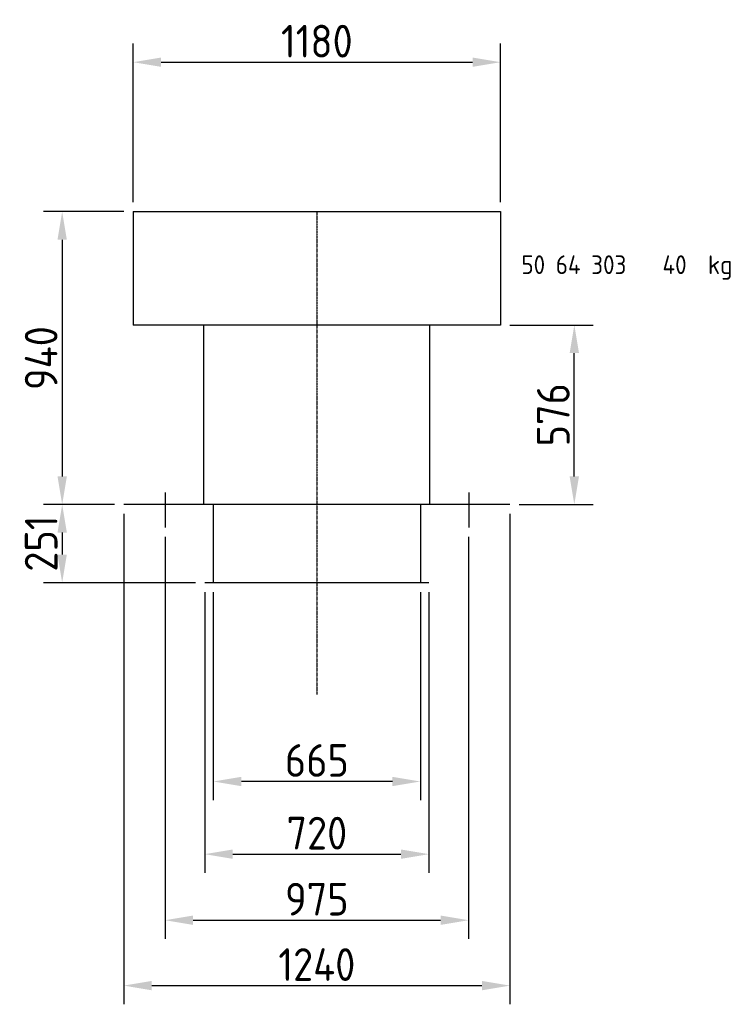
# Model space of a CAD drawing. Extents: x 2255 to 14129, y 735 to 9896.
# Tile 3 of 9: x 4789 to 7071, y 6736 to 9896. Entities that reach past the tile are written whole.
import ezdxf

# ---------------------------------------------------------------- set-up
doc = ezdxf.new("R2010")
doc.units = 0
doc.header["$LTSCALE"] = 2
doc.header["$PDMODE"] = 3
doc.header["$PDSIZE"] = 0.5
doc.linetypes.add('CENTER', pattern=[2, 1.25, -0.25, 0.25, -0.25])
doc.layers.get('DEFPOINTS').update_dxf_attribs({"linetype": 'CONTINUOUS'})
for name, color, linetype in [('CENTER', 1, 'CENTER'), ('DIMENSIONS', 5, 'CONTINUOUS'), ('MARK BV', 7, 'CONTINUOUS'), ('TEXT', 5, 'CONTINUOUS')]:
    doc.layers.add(name, color=color, linetype=linetype)
doc.styles.get("Standard").update_dxf_attribs({"font": 'ISOCP'})
doc.dimstyles.get("Standard").update_dxf_attribs({"dimscale": 10, "dimtxt": 3.5, "dimasz": 3, "dimexe": 2, "dimexo": 1, "dimgap": 0.5, "dimtad": 1, "dimdec": 1, "dimdsep": 46, "dimtxsty": 'Standard', "dimcen": -5, "dimclrd": 256, "dimclre": 256, "dimclrt": 256, "dimadec": 0, "dimazin": 0, "dimtfac": 1, "dimtdec": 1, "dimtmove": 0, "dimatfit": 3, "dimfxl": 0, "dimtvp": 0.75, "dimtolj": 1, "dimtzin": 0, "dimarcsym": 0})

# ---------------------------------------------------------------- blocks, each defined once
blk = doc.blocks.new('*D9')
at = {"layer": 'DEFPOINTS', "color": 0}
for p in [(6333.6, 9759.9), (5153.6, 9280.1), (6333.6, 9280.1)]:
    blk.add_point(p, dxfattribs=at)
at = {"layer": 'DIMENSIONS', "lineweight": -2}
for p, q in [((5153.6, 9310.1), (5153.6, 9819.9)), ((6333.6, 9310.1), (6333.6, 9819.9)), ((5243.6, 9759.9), (6243.6, 9759.9))]:
    blk.add_line(p, q, dxfattribs=at)
at = {"layer": 'DIMENSIONS'}
for points in [[(5243.6, 9774.9), (5243.6, 9744.9), (5153.6, 9759.9)], [(6243.6, 9774.9), (6243.6, 9744.9), (6333.6, 9759.9)]]:
    blk.add_solid(points, dxfattribs=at)
at = {"layer": 'DIMENSIONS', "insert": (5743.6, 9827.4), "char_height": 105, "attachment_point": 5}
blk.add_mtext('\\A1;1180', dxfattribs=at)
blk = doc.blocks.new('*D10')
at = {"layer": 'DEFPOINTS', "color": 0}
for p in [(5153.6, 9280.1), (4925.7, 8340.1), (5123.6, 8340.1)]:
    blk.add_point(p, dxfattribs=at)
at = {"layer": 'DIMENSIONS', "lineweight": -2}
for p, q in [((5123.6, 9280.1), (4865.7, 9280.1)), ((4925.7, 9190.1), (4925.7, 8430.1)), ((5093.6, 8340.1), (4865.7, 8340.1))]:
    blk.add_line(p, q, dxfattribs=at)
at = {"layer": 'DIMENSIONS'}
for points in [[(4910.7, 9190.1), (4940.7, 9190.1), (4925.7, 9280.1)], [(4910.7, 8430.1), (4940.7, 8430.1), (4925.7, 8340.1)]]:
    blk.add_solid(points, dxfattribs=at)
at = {"layer": 'DIMENSIONS', "insert": (4858.2, 8810.1), "char_height": 105, "attachment_point": 5, "rotation": 90}
blk.add_mtext('\\A1;940', dxfattribs=at)
blk = doc.blocks.new('*D11')
at = {"layer": 'DEFPOINTS', "color": 0}
for p in [(5093.6, 8340.1), (4925.7, 8089.1), (5383.6, 8089.1)]:
    blk.add_point(p, dxfattribs=at)
at = {"layer": 'DIMENSIONS', "lineweight": -2}
for p, q in [((5063.6, 8340.1), (4865.7, 8340.1)), ((4925.7, 8250.1), (4925.7, 8179.1)), ((5353.6, 8089.1), (4865.7, 8089.1))]:
    blk.add_line(p, q, dxfattribs=at)
at = {"layer": 'DIMENSIONS'}
for points in [[(4910.7, 8250.1), (4940.7, 8250.1), (4925.7, 8340.1)], [(4910.7, 8179.1), (4940.7, 8179.1), (4925.7, 8089.1)]]:
    blk.add_solid(points, dxfattribs=at)
at = {"layer": 'DIMENSIONS', "insert": (4858.2, 8214.6), "char_height": 105, "attachment_point": 5, "rotation": 90}
blk.add_mtext('\\A1;251', dxfattribs=at)
blk = doc.blocks.new('*D12')
at = {"layer": 'DEFPOINTS', "color": 0}
for p in [(5256.1, 8266.1), (6231.1, 8266.1), (6231.1, 7005.6)]:
    blk.add_point(p, dxfattribs=at)
at = {"layer": 'DIMENSIONS', "lineweight": -2}
for p, q in [((5256.1, 8236.1), (5256.1, 6945.6)), ((6231.1, 8236.1), (6231.1, 6945.6)), ((5346.1, 7005.6), (6141.1, 7005.6))]:
    blk.add_line(p, q, dxfattribs=at)
at = {"layer": 'DIMENSIONS'}
for points in [[(5346.1, 7020.6), (5346.1, 6990.6), (5256.1, 7005.6)], [(6141.1, 7020.6), (6141.1, 6990.6), (6231.1, 7005.6)]]:
    blk.add_solid(points, dxfattribs=at)
at = {"layer": 'DIMENSIONS', "insert": (5743.6, 7073.1), "char_height": 105, "attachment_point": 5}
blk.add_mtext('\\A1;975', dxfattribs=at)
blk = doc.blocks.new('*D13')
at = {"layer": 'DEFPOINTS', "color": 0}
for p in [(5123.6, 8340.1), (6363.6, 8340.1), (6363.6, 6795.7)]:
    blk.add_point(p, dxfattribs=at)
at = {"layer": 'DIMENSIONS', "lineweight": -2}
for p, q in [((5123.6, 8310.1), (5123.6, 6735.7)), ((6363.6, 8310.1), (6363.6, 6735.7)), ((5213.6, 6795.7), (6273.6, 6795.7))]:
    blk.add_line(p, q, dxfattribs=at)
at = {"layer": 'DIMENSIONS'}
for points in [[(5213.6, 6810.7), (5213.6, 6780.7), (5123.6, 6795.7)], [(6273.6, 6810.7), (6273.6, 6780.7), (6363.6, 6795.7)]]:
    blk.add_solid(points, dxfattribs=at)
at = {"layer": 'DIMENSIONS', "insert": (5743.6, 6863.2), "char_height": 105, "attachment_point": 5}
blk.add_mtext('\\A1;1240', dxfattribs=at)
blk = doc.blocks.new('*D14')
at = {"layer": 'DEFPOINTS', "color": 0}
for p in [(5411.1, 8089.1), (6076.1, 8089.1), (5411.1, 7450.9)]:
    blk.add_point(p, dxfattribs=at)
at = {"layer": 'DIMENSIONS', "lineweight": -2}
for p, q in [((5411.1, 8059.1), (5411.1, 7390.9)), ((6076.1, 8059.1), (6076.1, 7390.9)), ((5986.1, 7450.9), (5501.1, 7450.9))]:
    blk.add_line(p, q, dxfattribs=at)
at = {"layer": 'DIMENSIONS'}
for points in [[(5501.1, 7465.9), (5501.1, 7435.9), (5411.1, 7450.9)], [(5986.1, 7465.9), (5986.1, 7435.9), (6076.1, 7450.9)]]:
    blk.add_solid(points, dxfattribs=at)
at = {"layer": 'DIMENSIONS', "insert": (5743.6, 7518.4), "char_height": 105, "attachment_point": 5}
blk.add_mtext('\\A1;665', dxfattribs=at)
blk = doc.blocks.new('*D15')
at = {"layer": 'DEFPOINTS', "color": 0}
for p in [(5383.6, 8089.1), (6103.6, 8089.1), (6103.6, 7217.6)]:
    blk.add_point(p, dxfattribs=at)
at = {"layer": 'DIMENSIONS', "lineweight": -2}
for p, q in [((5383.6, 8059.1), (5383.6, 7157.6)), ((6103.6, 8059.1), (6103.6, 7157.6)), ((5473.6, 7217.6), (6013.6, 7217.6))]:
    blk.add_line(p, q, dxfattribs=at)
at = {"layer": 'DIMENSIONS'}
for points in [[(5473.6, 7232.6), (5473.6, 7202.6), (5383.6, 7217.6)], [(6013.6, 7232.6), (6013.6, 7202.6), (6103.6, 7217.6)]]:
    blk.add_solid(points, dxfattribs=at)
at = {"layer": 'DIMENSIONS', "insert": (5743.6, 7285.1), "char_height": 105, "attachment_point": 5}
blk.add_mtext('\\A1;720', dxfattribs=at)
blk = doc.blocks.new('*D16')
at = {"layer": 'DEFPOINTS', "color": 0}
for p in [(6333.6, 8916.1), (6570.4, 8916.1), (6363.6, 8340.1)]:
    blk.add_point(p, dxfattribs=at)
at = {"layer": 'DIMENSIONS', "lineweight": -2}
for p, q in [((6363.6, 8916.1), (6630.4, 8916.1)), ((6570.4, 8430.1), (6570.4, 8826.1)), ((6393.6, 8340.1), (6630.4, 8340.1))]:
    blk.add_line(p, q, dxfattribs=at)
at = {"layer": 'DIMENSIONS'}
for points in [[(6555.4, 8826.1), (6585.4, 8826.1), (6570.4, 8916.1)], [(6555.4, 8430.1), (6585.4, 8430.1), (6570.4, 8340.1)]]:
    blk.add_solid(points, dxfattribs=at)
at = {"layer": 'DIMENSIONS', "insert": (6502.9, 8628.1), "char_height": 105, "attachment_point": 5, "rotation": 90}
blk.add_mtext('\\A1;576', dxfattribs=at)

msp = doc.modelspace()

# ---------------------------------------------------------------- linework, layer by layer
at = {"layer": 'CENTER'}
msp.add_line((5743.63, 9280.11), (5743.63, 7729.72), dxfattribs=at)
at = {"layer": 'MARK BV'}
for p, q in [((5153.63, 9280.11), (6333.63, 9280.11)), ((5153.63, 9280.11), (5153.63, 8916.11)), ((6333.63, 9280.11), (6333.63, 8916.11)), ((6333.63, 8916.11), (5153.63, 8916.11)), ((5381.13, 8340.11), (5381.13, 8916.11)), ((6106.13, 8340.11), (6106.13, 8916.11)), ((5256.13, 8378.39), (5256.13, 8266.1)), ((6231.13, 8378.39), (6231.13, 8266.1)), ((6363.63, 8340.11), (5123.63, 8340.11)), ((5411.13, 8340.11), (5411.13, 8089.11)), ((6076.13, 8340.11), (6076.13, 8089.11)), ((6103.63, 8089.11), (5383.63, 8089.11))]:
    msp.add_line(p, q, dxfattribs=at)

# ---------------------------------------------------------------- texts
at = {"layer": 'TEXT'}
for s, p in [('50 64 303', (6400.44, 9079.85)), ('40  kg', (6853.62, 9079.85))]:
    msp.add_text(s, height=60, dxfattribs=at).set_placement(p)

# ---------------------------------------------------------------- dimensions: what is measured, and where the dimension line sits
at = {"layer": 'DIMENSIONS'}
for base, p1, p2, picture, middle in [((6333.63, 9759.94), (5153.63, 9280.11), (6333.63, 9280.11), '*D9', (5743.63, 9827.44)), ((6363.63, 6795.66), (5123.63, 8340.11), (6363.63, 8340.11), '*D13', (5743.63, 6863.17)), ((6231.13, 7005.59), (5256.13, 8266.1), (6231.13, 8266.1), '*D12', (5743.63, 7073.09)), ((6103.63, 7217.59), (5383.63, 8089.11), (6103.63, 8089.11), '*D15', (5743.63, 7285.1)), ((5411.13, 7450.88), (6076.13, 8089.11), (5411.13, 8089.11), '*D14', (5743.63, 7518.38))]:
    dim = msp.add_linear_dim(base=base, p1=p1, p2=p2, dimstyle='Standard', override={"dimscale": 30}, dxfattribs=at)
    dim.commit()
    dim.dimension.update_dxf_attribs({"geometry": picture, "text_midpoint": middle})
for base, p1, p2, picture, middle in [((4925.66, 8340.11), (5153.63, 9280.11), (5123.63, 8340.11), '*D10', (4858.16, 8810.11)), ((6570.43, 8916.11), (6363.63, 8340.11), (6333.63, 8916.11), '*D16', (6502.93, 8628.11)), ((4925.66, 8089.11), (5093.63, 8340.11), (5383.63, 8089.11), '*D11', (4858.15, 8214.61))]:
    dim = msp.add_linear_dim(base=base, p1=p1, p2=p2, angle=90, dimstyle='Standard', override={"dimscale": 30}, dxfattribs=at)
    dim.commit()
    dim.dimension.update_dxf_attribs({"geometry": picture, "text_midpoint": middle})

doc.saveas('drawing.dxf')
